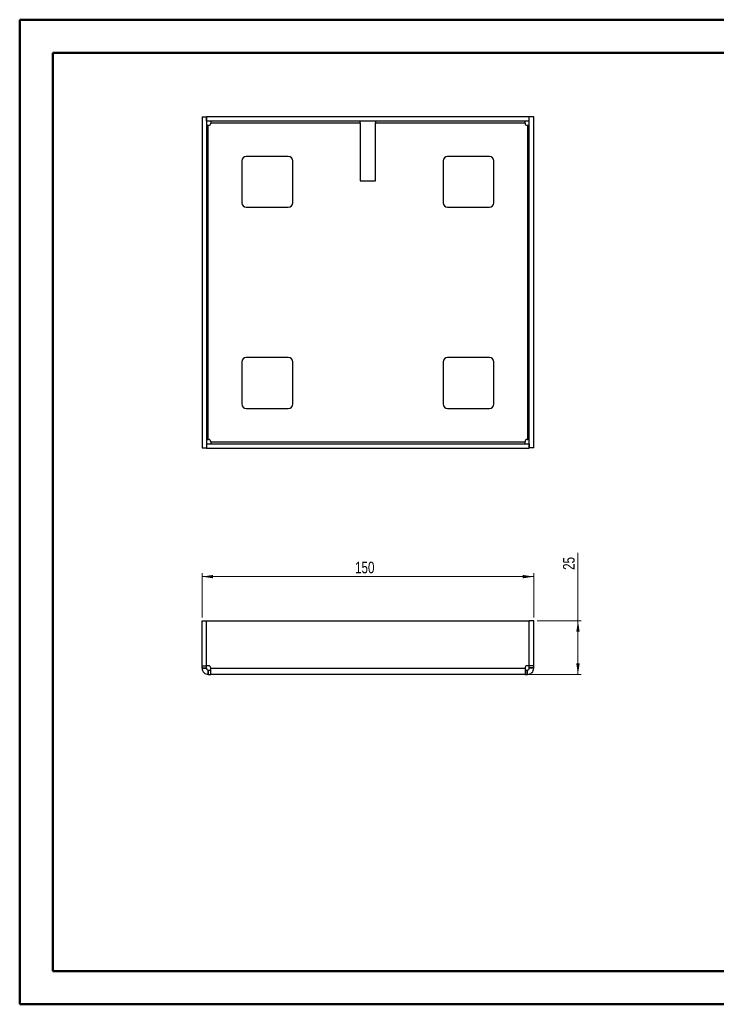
# Paper-space layout 'Sheet3' of a CAD drawing. Header units: millimetres. Extents: x 0 to 420, y 0 to 297.
# Tile 1 of 2: x 0 to 210, y 0 to 297. Entities that reach past the tile are written whole.
import ezdxf

# ---------------------------------------------------------------- set-up
doc = ezdxf.new("R2010")
doc.units = ezdxf.units.MM
doc.styles.add('SLDTEXTSTYLE1', font='TXT', dxfattribs={"width": 0.75})
doc.dimstyles.new('SLDDIMSTYLE0', dxfattribs={"dimtxt": 3.5, "dimasz": 3.302, "dimexe": 0, "dimexo": 0.0625, "dimgap": 0.875, "dimtad": 1, "dimlfac": 1.5, "dimrnd": 1e-09, "dimzin": 12, "dimdsep": 46, "dimtxsty": 'SLDTEXTSTYLE1', "dimsah": 1, "dimcen": 0.09, "dimadec": 0, "dimazin": 3, "dimtfac": 1, "dimtofl": 0, "dimtmove": 0, "dimatfit": 3, "dimfxl": 1, "dimfrac": 2, "dimtolj": 1, "dimtzin": 12, "dimarcsym": 0})

# ---------------------------------------------------------------- blocks, each defined once
blk = doc.blocks.new('_D_4')
at = {"color": 7, "linetype": 'Continuous', "lineweight": 0}
for p, q in [((168.68, 115.89), (168.68, 136.42)), ((156.35, 115.89), (169.68, 115.89)), ((168.68, 115.89), (168.68, 99.72)), ((153.72, 99.72), (169.68, 99.72))]:
    blk.add_line(p, q, dxfattribs=at)
at = {"color": 7, "linetype": 'Continuous', "lineweight": 18}
for points in [[(168.68, 115.89), (168.17, 112.58), (169.19, 112.58)], [(168.68, 99.72), (169.19, 103.02), (168.17, 103.02)]]:
    blk.add_solid(points, dxfattribs=at)
at = {"color": 7, "linetype": 'Continuous', "lineweight": 18, "insert": (164.17, 131.25), "char_height": 3.5, "attachment_point": 1, "rotation": 90, "style": 'SLDTEXTSTYLE1'}
blk.add_mtext('25', dxfattribs=at)
blk = doc.blocks.new('_D_5')
at = {"color": 7, "linetype": 'Continuous', "lineweight": 0}
for p, q in [((55.35, 116.89), (55.35, 130.22)), ((155.35, 129.22), (55.35, 129.22)), ((155.35, 116.89), (155.35, 130.22))]:
    blk.add_line(p, q, dxfattribs=at)
at = {"color": 7, "linetype": 'Continuous', "lineweight": 18}
for points in [[(55.35, 129.22), (58.65, 128.71), (58.65, 129.73)], [(155.35, 129.22), (152.05, 129.73), (152.05, 128.71)]]:
    blk.add_solid(points, dxfattribs=at)
at = {"color": 7, "linetype": 'Continuous', "lineweight": 18, "insert": (101.47, 133.73), "char_height": 3.5, "attachment_point": 1, "style": 'SLDTEXTSTYLE1'}
blk.add_mtext('150', dxfattribs=at)

psp = doc.layouts.new('Sheet3')

# ---------------------------------------------------------------- linework, layer by layer
at = {"color": 7, "linetype": 'Continuous', "lineweight": 50}
for p, q in [((0.3793, 0.2148), (0.3793, 297.2148)), ((0.3793, 297.2148), (420.3793, 297.2148)), ((10.3793, 10.2148), (10.3793, 287.2148)), ((10.3793, 287.2148), (410.3793, 287.2148)), ((10.3793, 10.2148), (410.3793, 10.2148)), ((0.3793, 0.2148), (420.3793, 0.2148))]:
    psp.add_line(p, q, dxfattribs=at)
at = {"color": 7, "linetype": 'Continuous', "lineweight": 25}
for p, q in [((55.348, 267.8953), (56.6813, 267.8953)), ((55.348, 267.8953), (55.348, 168.0287)), ((56.6813, 267.8953), (56.6813, 168.0287)), ((153.9813, 267.962), (56.7147, 267.962)), ((56.7147, 266.6287), (56.7147, 267.962)), ((153.9813, 266.6287), (153.9813, 267.962)), ((155.348, 267.8953), (154.0147, 267.8953)), ((154.0147, 168.0287), (154.0147, 267.8953)), ((155.348, 168.0287), (155.348, 267.8953)), ((153.9813, 266.6287), (56.7147, 266.6287)), ((57.2147, 170.5947), (57.2147, 265.3293)), ((57.3141, 265.3293), (57.2147, 265.3293)), ((57.9807, 266.0953), (103.0147, 266.0953)), ((57.9807, 266.0953), (57.9807, 265.9959)), ((103.0147, 266.0953), (103.0147, 266.6287)), ((103.0147, 266.0953), (103.0147, 248.6287)), ((107.6813, 266.6287), (107.6813, 266.0953)), ((107.6813, 266.0953), (152.7153, 266.0953)), ((107.6813, 248.6287), (107.6813, 266.0953)), ((152.7153, 265.9959), (152.7153, 266.0953)), ((153.4813, 265.3293), (153.3819, 265.3293)), ((153.4813, 265.3293), (153.4813, 170.5947)), ((81.348, 255.962), (68.6813, 255.962)), ((142.0147, 255.962), (129.348, 255.962)), ((67.348, 254.6287), (67.348, 241.962)), ((82.6813, 241.962), (82.6813, 254.6287)), ((128.0147, 254.6287), (128.0147, 241.962)), ((143.348, 241.962), (143.348, 254.6287)), ((103.0147, 248.6287), (107.6813, 248.6287)), ((68.6813, 240.6287), (81.348, 240.6287)), ((129.348, 240.6287), (142.0147, 240.6287)), ((67.348, 193.962), (67.348, 181.2953)), ((81.348, 195.2953), (68.6813, 195.2953)), ((82.6813, 181.2953), (82.6813, 193.962)), ((128.0147, 193.962), (128.0147, 181.2953)), ((142.0147, 195.2953), (129.348, 195.2953)), ((143.348, 181.2953), (143.348, 193.962)), ((68.6813, 179.962), (81.348, 179.962)), ((129.348, 179.962), (142.0147, 179.962)), ((56.7147, 169.2953), (56.7147, 167.962)), ((56.7147, 169.2953), (153.9813, 169.2953)), ((57.2147, 170.5947), (57.3141, 170.5947)), ((57.9807, 169.9281), (57.9807, 169.8287)), ((152.7153, 169.8287), (57.9807, 169.8287)), ((152.7153, 169.8287), (152.7153, 169.9281)), ((153.3819, 170.5947), (153.4813, 170.5947)), ((153.9813, 169.2953), (153.9813, 167.962)), ((55.348, 168.0287), (56.6813, 168.0287)), ((56.7147, 167.962), (153.9813, 167.962)), ((155.348, 168.0287), (154.0147, 168.0287)), ((55.348, 115.8853), (56.6813, 115.8853)), ((55.348, 102.3514), (55.348, 115.8853)), ((56.6813, 102.3514), (56.6813, 115.8853)), ((56.7147, 115.8853), (153.9813, 115.8853)), ((56.7147, 102.3514), (56.7147, 115.8853)), ((153.9813, 102.3514), (153.9813, 115.8853)), ((154.0147, 102.3514), (154.0147, 115.8853)), ((155.348, 115.8853), (154.0147, 115.8853)), ((155.348, 102.3514), (155.348, 115.8853)), ((55.348, 102.3514), (56.6813, 102.3514)), ((55.348, 101.6847), (55.348, 102.3514)), ((55.348, 101.6847), (56.6813, 101.6847)), ((55.348, 101.5853), (55.348, 101.6847)), ((55.348, 101.5853), (56.6813, 101.5853)), ((56.6813, 101.6847), (56.6813, 102.3514)), ((56.6813, 101.5853), (56.6813, 101.6847)), ((57.3141, 102.3514), (56.7147, 102.3514)), ((57.2147, 99.7187), (57.2147, 101.052)), ((57.2147, 101.052), (57.3141, 101.052)), ((57.3141, 99.7187), (57.3141, 101.052)), ((57.3141, 101.052), (57.9807, 101.052)), ((57.9807, 101.5853), (57.9807, 101.6847)), ((57.9807, 101.5853), (152.7153, 101.5853)), ((152.7153, 101.6847), (152.7153, 101.5853)), ((152.7153, 101.052), (153.3819, 101.052)), ((153.9813, 102.3514), (153.3819, 102.3514)), ((153.3819, 99.7187), (153.3819, 101.052)), ((153.3819, 101.052), (153.4813, 101.052)), ((153.4813, 99.7187), (153.4813, 101.052)), ((155.348, 102.3514), (154.0147, 102.3514)), ((154.0147, 101.6847), (154.0147, 102.3514)), ((155.348, 101.6847), (154.0147, 101.6847)), ((154.0147, 101.5853), (154.0147, 101.6847)), ((155.348, 101.5853), (154.0147, 101.5853)), ((155.348, 101.6847), (155.348, 102.3514)), ((155.348, 101.5853), (155.348, 101.6847)), ((57.2147, 99.7187), (57.3141, 99.7187)), ((57.3141, 99.7187), (57.9807, 99.7187)), ((152.7153, 99.7187), (57.9807, 99.7187)), ((152.7153, 99.7187), (153.3819, 99.7187)), ((153.3819, 99.7187), (153.4813, 99.7187))]:
    psp.add_line(p, q, dxfattribs=at)
for centre, radius, start, end in [((57.3141, 265.9959), 0.6667, 270, 0), ((153.3819, 265.9959), 0.6667, 180, 270), ((68.6813, 254.6287), 1.3333, 90, 180), ((81.348, 254.6287), 1.3333, 0, 90), ((129.348, 254.6287), 1.3333, 90, 180), ((142.0147, 254.6287), 1.3333, 0, 90), ((68.6813, 241.962), 1.3333, 180, 270), ((81.348, 241.962), 1.3333, 270, 0), ((129.348, 241.962), 1.3333, 180, 270), ((142.0147, 241.962), 1.3333, 270, 0), ((68.6813, 193.962), 1.3333, 90, 180), ((81.348, 193.962), 1.3333, 0, 90), ((129.348, 193.962), 1.3333, 90, 180), ((142.0147, 193.962), 1.3333, 0, 90), ((68.6813, 181.2953), 1.3333, 180, 270), ((81.348, 181.2953), 1.3333, 270, 0), ((129.348, 181.2953), 1.3333, 180, 270), ((142.0147, 181.2953), 1.3333, 270, 0), ((57.3141, 169.9281), 0.6667, 0, 90), ((153.3819, 169.9281), 0.6667, 90, 180), ((57.3141, 101.6847), 0.6667, 0, 90), ((153.3819, 101.6847), 0.6667, 90, 180)]:
    psp.add_arc(centre, radius, start, end, dxfattribs=at)
for points, knots in [([(57.2147, 265.3293), (57.075, 265.3293), (56.9363, 265.3293), (56.7388, 265.3293), (56.6813, 265.3293), (56.6813, 265.3293)], [0, 0, 0, 0, 0.5, 0.5, 1, 1, 1, 1]), ([(57.9807, 266.6287), (57.9807, 266.6287), (57.9807, 266.5712), (57.9807, 266.3737), (57.9807, 266.235), (57.9807, 266.0953)], [0, 0, 0, 0, 0.5, 0.5, 1, 1, 1, 1]), ([(152.7153, 266.0953), (152.7153, 266.235), (152.7153, 266.3737), (152.7153, 266.5712), (152.7153, 266.6287), (152.7153, 266.6287)], [0, 0, 0, 0, 0.5, 0.5, 1, 1, 1, 1]), ([(154.0147, 265.3293), (154.0147, 265.3293), (153.9572, 265.3293), (153.7597, 265.3293), (153.621, 265.3293), (153.4813, 265.3293)], [0, 0, 0, 0, 0.5, 0.5, 1, 1, 1, 1]), ([(56.6813, 170.5947), (56.6813, 170.5947), (56.7388, 170.5947), (56.9363, 170.5947), (57.075, 170.5947), (57.2147, 170.5947)], [0, 0, 0, 0, 0.5, 0.5, 1, 1, 1, 1]), ([(57.9807, 169.8287), (57.9807, 169.689), (57.9807, 169.5503), (57.9807, 169.3528), (57.9807, 169.2953), (57.9807, 169.2953)], [0, 0, 0, 0, 0.5, 0.5, 1, 1, 1, 1]), ([(152.7153, 169.2953), (152.7153, 169.2953), (152.7153, 169.3528), (152.7153, 169.5503), (152.7153, 169.689), (152.7153, 169.8287)], [0, 0, 0, 0, 0.5, 0.5, 1, 1, 1, 1]), ([(153.4813, 170.5947), (153.621, 170.5947), (153.7597, 170.5947), (153.9572, 170.5947), (154.0147, 170.5947), (154.0147, 170.5947)], [0, 0, 0, 0, 0.5, 0.5, 1, 1, 1, 1]), ([(55.348, 101.5853), (55.348, 101.341), (55.3966, 101.0967), (55.5836, 100.6452), (55.722, 100.4382), (56.0675, 100.0926), (56.2746, 99.9543), (56.7261, 99.7673), (56.9703, 99.7187), (57.2147, 99.7187)], [0, 0, 0, 0, 0.25, 0.25, 0.5, 0.5, 0.75, 0.75, 1, 1, 1, 1]), ([(56.6813, 101.5853), (56.6813, 101.4457), (56.7388, 101.3069), (56.9363, 101.1095), (57.075, 101.052), (57.2147, 101.052)], [0, 0, 0, 0, 0.5, 0.5, 1, 1, 1, 1]), ([(57.9807, 99.7187), (57.9807, 99.7187), (57.9807, 99.7673), (57.9807, 99.9543), (57.9807, 100.0926), (57.9807, 100.4382), (57.9807, 100.6452), (57.9807, 101.0967), (57.9807, 101.341), (57.9807, 101.5853)], [0, 0, 0, 0, 0.25, 0.25, 0.5, 0.5, 0.75, 0.75, 1, 1, 1, 1]), ([(152.7153, 101.5853), (152.7153, 101.341), (152.7153, 101.0967), (152.7153, 100.6452), (152.7153, 100.4382), (152.7153, 100.0926), (152.7153, 99.9543), (152.7153, 99.7673), (152.7153, 99.7187), (152.7153, 99.7187)], [0, 0, 0, 0, 0.25, 0.25, 0.5, 0.5, 0.75, 0.75, 1, 1, 1, 1]), ([(153.4813, 101.052), (153.621, 101.052), (153.7597, 101.1095), (153.9572, 101.3069), (154.0147, 101.4457), (154.0147, 101.5853)], [0, 0, 0, 0, 0.5, 0.5, 1, 1, 1, 1]), ([(153.4813, 99.7187), (153.7257, 99.7187), (153.9699, 99.7673), (154.4214, 99.9543), (154.6285, 100.0926), (154.974, 100.4382), (155.1124, 100.6452), (155.2994, 101.0967), (155.348, 101.341), (155.348, 101.5853)], [0, 0, 0, 0, 0.25, 0.25, 0.5, 0.5, 0.75, 0.75, 1, 1, 1, 1])]:
    psp.add_open_spline(points, degree=3, knots=knots, dxfattribs=at)

# ---------------------------------------------------------------- dimensions: what is measured, and where the dimension line sits
at = {"color": 7, "linetype": 'Continuous', "lineweight": 18}
dim = psp.add_linear_dim(base=(168.6813, 99.7187), p1=(155.348, 115.8853), p2=(152.7153, 99.7187), angle=90, text='25', dimstyle='SLDDIMSTYLE0', dxfattribs=at)
dim.commit()
dim.dimension.update_dxf_attribs({"geometry": '_D_4', "text_midpoint": (168.6813, 133.8344), "dimtype": 160})
dim = psp.add_linear_dim(base=(55.348, 129.2187), p1=(155.348, 115.8853), p2=(55.348, 115.8853), dimstyle='SLDDIMSTYLE0', dxfattribs=at)
dim.commit()
dim.dimension.update_dxf_attribs({"geometry": '_D_5', "text_midpoint": (105.348, 129.2187), "dimtype": 160})

doc.saveas('drawing.dxf')
